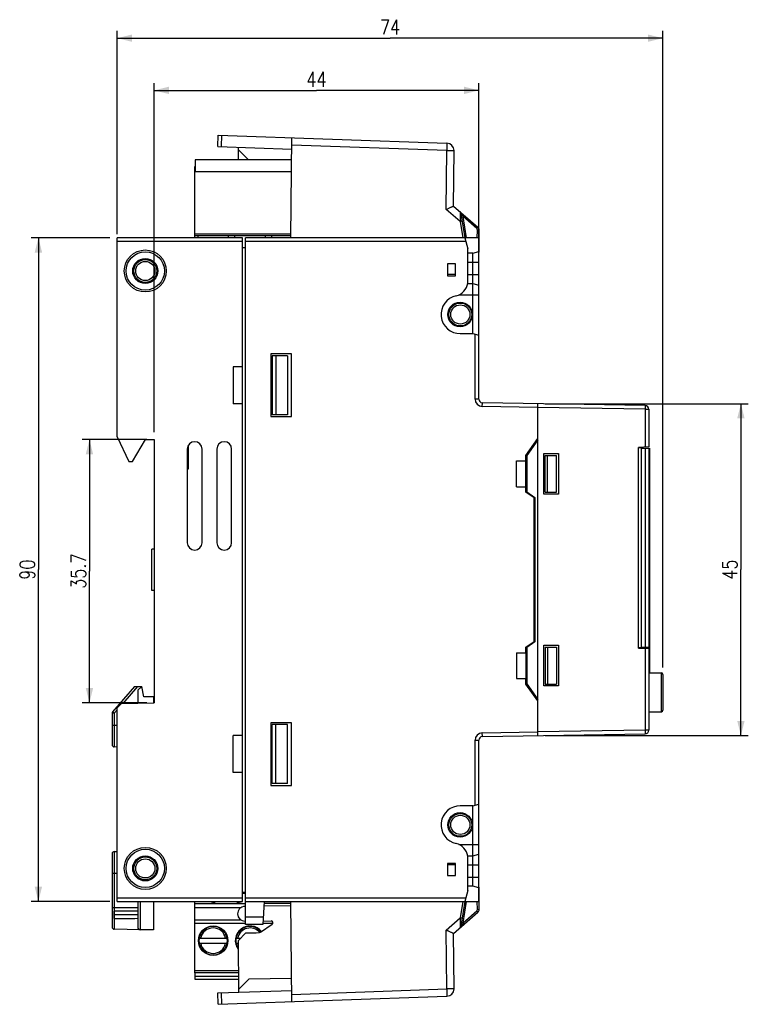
# Model space of a CAD drawing. Extents: x 84 to 360, y 36 to 169.
# Tile 4 of 4: x 261 to 360, y 36 to 169. Entities that reach past the tile are written whole.
import ezdxf

# ---------------------------------------------------------------- set-up
doc = ezdxf.new("R2010")
doc.units = 0
doc.header["$LTSCALE"] = 65.395
doc.layers.get('0').update_dxf_attribs({"linetype": 'CONTINUOUS'})
for name, color, linetype in [('02___PRT_ALL_AXES', 7, 'CONTINUOUS'), ('DESMOLDEO', 7, 'CONTINUOUS'), ('REDONDEOS', 7, 'CONTINUOUS')]:
    doc.layers.add(name, color=color, linetype=linetype)
doc.styles.get("Standard").update_dxf_attribs({"font": 'SIMPLEX.SHX', "width": 0.8})
doc.dimstyles.new('DIMSTYLE_1', dxfattribs={"dimtxt": 2, "dimasz": 2, "dimexe": 1, "dimexo": 1, "dimgap": 0.5, "dimtad": 1, "dimtxsty": 'STANDARD', "dimcen": 0.09, "dimazin": 3, "dimtp": 0.3, "dimtm": 0.3, "dimtfac": 1, "dimtofl": 0, "dimtmove": 0, "dimatfit": 3, "dimtolj": 1})
doc.dimstyles.new('DIMSTYLE_2', dxfattribs={"dimtxt": 2, "dimasz": 2, "dimexe": 1, "dimexo": 1, "dimgap": 0.5, "dimtad": 1, "dimdec": 0, "dimtxsty": 'STANDARD', "dimcen": 0.09, "dimazin": 3, "dimtp": 0.3, "dimtm": 0.3, "dimtfac": 1, "dimtdec": 0, "dimtofl": 0, "dimtmove": 0, "dimatfit": 3, "dimtolj": 1})

# ---------------------------------------------------------------- blocks, each defined once
blk = doc.blocks.new('_ARROW_FILLED')
at = {"color": 0, "linetype": 'BYBLOCK'}
blk.add_solid([(0, 0), (-1, 0.25), (-1, -0.25)], dxfattribs=at)
blk = doc.blocks.new('*D103')
at = {"color": 8}
for p, q in [((273.24, 139.6), (262.55, 139.6)), ((263.55, 139.6), (263.55, 94.6)), ((263.55, 49.6), (263.55, 94.6)), ((273.24, 49.6), (262.55, 49.6))]:
    blk.add_line(p, q, dxfattribs=at)
at = {"color": 8, "xscale": 2, "yscale": 2, "zscale": 2}
for p, rotation in [((263.55, 139.6), 90), ((263.55, 49.6), 270)]:
    blk.add_blockref('_ARROW_FILLED', p, dxfattribs=dict(at, rotation=rotation))
at = {"color": 8, "insert": (261.05, 94.6), "char_height": 2, "width": 3.2, "attachment_point": 2, "rotation": 90}
blk.add_mtext('90', dxfattribs=at)
blk = doc.blocks.new('*D104')
at = {"color": 8}
for p, q in [((278.24, 112.25), (269.47, 112.25)), ((270.47, 112.25), (270.47, 94.4)), ((270.47, 76.55), (270.47, 94.4)), ((278.24, 76.55), (269.47, 76.55))]:
    blk.add_line(p, q, dxfattribs=at)
at = {"color": 8, "xscale": 2, "yscale": 2, "zscale": 2}
for p, rotation in [((270.47, 112.25), 90), ((270.47, 76.55), 270)]:
    blk.add_blockref('_ARROW_FILLED', p, dxfattribs=dict(at, rotation=rotation))
at = {"color": 8, "insert": (267.97, 94.4), "char_height": 2, "width": 6.4, "attachment_point": 2, "rotation": 90}
blk.add_mtext('35.7', dxfattribs=at)
blk = doc.blocks.new('*D105')
at = {"color": 8}
for p, q in [((332.24, 117.1), (359.77, 117.1)), ((358.77, 117.1), (358.77, 94.6)), ((358.77, 72.1), (358.77, 94.6)), ((332.24, 72.1), (359.77, 72.1))]:
    blk.add_line(p, q, dxfattribs=at)
at = {"color": 8, "xscale": 2, "yscale": 2, "zscale": 2}
for p, rotation in [((358.77, 117.1), 90), ((358.77, 72.1), 270)]:
    blk.add_blockref('_ARROW_FILLED', p, dxfattribs=dict(at, rotation=rotation))
at = {"color": 8, "insert": (356.27, 94.6), "char_height": 2, "width": 3.2, "attachment_point": 2, "rotation": 90}
blk.add_mtext('45', dxfattribs=at)
blk = doc.blocks.new('*D106')
at = {"color": 8}
for p, q in [((279.24, 113.25), (279.24, 160.58)), ((323.24, 127.38), (323.24, 160.58)), ((279.24, 159.58), (301.24, 159.58)), ((323.24, 159.58), (301.24, 159.58))]:
    blk.add_line(p, q, dxfattribs=at)
at = {"color": 8, "xscale": 2, "yscale": 2, "zscale": 2, "rotation": 180}
blk.add_blockref('_ARROW_FILLED', (279.24, 159.58), dxfattribs=at)
at = {"color": 8, "xscale": 2, "yscale": 2, "zscale": 2}
blk.add_blockref('_ARROW_FILLED', (323.24, 159.58), dxfattribs=at)
at = {"color": 8, "insert": (301.24, 162.08), "char_height": 2, "width": 3.2, "attachment_point": 2}
blk.add_mtext('44', dxfattribs=at)
blk = doc.blocks.new('*D107')
at = {"color": 8}
for p, q in [((274.24, 140.1), (274.24, 167.66)), ((348.18, 81.35), (348.18, 167.66)), ((274.24, 166.66), (311.21, 166.66)), ((348.18, 166.66), (311.21, 166.66))]:
    blk.add_line(p, q, dxfattribs=at)
at = {"color": 8, "xscale": 2, "yscale": 2, "zscale": 2, "rotation": 180}
blk.add_blockref('_ARROW_FILLED', (274.24, 166.66), dxfattribs=at)
at = {"color": 8, "xscale": 2, "yscale": 2, "zscale": 2}
blk.add_blockref('_ARROW_FILLED', (348.18, 166.66), dxfattribs=at)
at = {"color": 8, "insert": (311.21, 169.16), "char_height": 2, "width": 3.2, "attachment_point": 2}
blk.add_mtext('74', dxfattribs=at)

msp = doc.modelspace()

# ---------------------------------------------------------------- linework, layer by layer
at = {"color": 7}
for p, q in [((287.886, 151.981), (287.9, 153.521)), ((287.9, 153.521), (318.918, 152.437)), ((288.386, 151.964), (288.4, 153.503)), ((297.779, 139.596), (297.897, 153.172)), ((287.886, 151.981), (297.884, 151.632)), ((290.671, 150.146), (290.686, 151.884)), ((290.683, 151.525), (292.026, 150.146)), ((318.909, 151.438), (297.888, 152.172)), ((318.839, 143.452), (318.909, 151.438)), ((318.909, 151.438), (319.883, 151.429)), ((319.817, 143.904), (319.883, 151.429)), ((284.786, 150.146), (284.786, 148.546)), ((297.871, 150.146), (284.786, 150.146)), ((284.736, 139.596), (284.736, 149.246)), ((284.736, 149.246), (284.786, 149.246)), ((284.786, 148.946), (284.736, 148.946)), ((297.857, 148.546), (284.736, 148.546)), ((320.727, 141.806), (318.839, 143.452)), ((319.817, 143.904), (323.118, 141.025)), ((320.789, 142.91), (321.343, 139.596)), ((320.834, 142.897), (320.923, 142.753)), ((320.727, 141.806), (321.096, 139.596)), ((320.923, 142.753), (321.104, 142.46)), ((321.584, 139.596), (321.104, 142.46)), ((322.966, 140.836), (321.104, 142.46)), ((323.043, 139.596), (323.052, 140.645)), ((323.052, 140.645), (323.289, 140.643)), ((323.236, 134.596), (323.289, 140.643)), ((274.236, 112.605), (274.236, 139.596)), ((291.236, 139.596), (274.236, 139.596)), ((291.236, 139.096), (274.236, 139.096)), ((284.736, 140.146), (297.784, 140.146)), ((297.781, 139.846), (284.736, 139.846)), ((285.196, 139.596), (285.196, 139.846)), ((289.276, 139.846), (289.276, 139.596)), ((290.196, 139.596), (290.196, 139.846)), ((291.236, 49.596), (291.236, 139.596)), ((291.636, 46.496), (291.636, 139.596)), ((323.28, 139.596), (291.636, 139.596)), ((321.468, 139.096), (291.636, 139.096)), ((294.276, 139.846), (294.276, 139.596)), ((295.196, 139.596), (295.196, 139.846)), ((321.334, 139.596), (321.736, 138.096)), ((323.236, 117.727), (323.236, 139.596)), ((291.236, 138.296), (291.636, 138.292)), ((321.736, 133.446), (321.736, 138.096)), ((322.436, 137.506), (321.736, 137.494)), ((322.436, 137.506), (323.236, 137.72)), ((322.436, 126.596), (322.436, 137.506)), ((321.736, 136.296), (323.236, 136.296)), ((318.986, 136.046), (318.986, 134.446)), ((320.086, 136.046), (318.986, 136.046)), ((320.086, 134.446), (320.086, 136.046)), ((320.086, 134.596), (318.986, 134.596)), ((318.986, 134.446), (320.086, 134.446)), ((321.736, 134.596), (323.236, 134.596)), ((321.73, 133.398), (322.436, 133.386)), ((322.436, 133.386), (323.236, 133.172)), ((320.527, 131.846), (323.236, 131.846)), ((320.736, 126.596), (322.432, 126.596)), ((322.432, 126.596), (323.236, 126.382)), ((322.736, 117.727), (322.736, 126.515)), ((295.036, 123.846), (295.036, 115.346)), ((297.836, 123.846), (295.036, 123.846)), ((295.236, 123.596), (295.236, 115.596)), ((297.316, 123.596), (295.236, 123.596)), ((295.736, 123.596), (295.736, 115.596)), ((297.316, 123.596), (297.316, 115.596)), ((297.836, 115.346), (297.836, 123.846)), ((289.936, 122.096), (289.936, 117.096)), ((291.236, 122.096), (289.936, 122.096)), ((323.236, 117.727), (322.736, 117.727)), ((291.236, 117.096), (289.936, 117.096)), ((323.719, 116.727), (323.727, 117.227)), ((331.236, 116.596), (323.719, 116.727)), ((345.795, 116.842), (323.727, 117.227)), ((331.236, 72.096), (331.236, 117.096)), ((345.795, 116.342), (331.236, 116.596)), ((345.795, 116.342), (346.286, 116.342)), ((345.795, 116.342), (345.795, 111.214)), ((346.286, 116.342), (346.286, 111.231)), ((295.036, 115.346), (297.836, 115.346)), ((297.316, 115.596), (295.236, 115.596)), ((274.236, 112.605), (275.802, 109.246)), ((276.302, 109.246), (278.046, 112.267)), ((278.046, 112.267), (279.236, 112.246)), ((279.236, 112.246), (279.236, 76.546)), ((329.636, 110.096), (331.236, 112.381)), ((331.236, 112.208), (329.736, 110.066)), ((283.736, 110.946), (283.736, 98.246)), ((283.836, 111.379), (283.836, 108.246)), ((285.736, 98.246), (285.736, 110.946)), ((287.736, 110.946), (287.736, 98.246)), ((289.736, 98.246), (289.736, 110.946)), ((346.286, 111.231), (344.886, 111.182)), ((344.886, 83.96), (344.886, 111.182)), ((344.886, 111.146), (345.286, 111.146)), ((345.286, 83.946), (345.286, 111.196)), ((345.286, 111.076), (346.286, 111.058)), ((345.795, 111.067), (345.795, 84.085)), ((346.286, 111.076), (346.386, 111.076)), ((346.286, 111.076), (346.286, 72.85)), ((346.386, 111.076), (346.386, 80.596)), ((329.636, 109.346), (329.636, 110.096)), ((329.736, 110.066), (329.736, 105.146)), ((332.036, 110.346), (334.036, 110.346)), ((332.036, 104.846), (332.036, 110.346)), ((332.236, 110.096), (333.769, 110.096)), ((332.236, 105.096), (332.236, 110.096)), ((332.536, 105.096), (332.536, 110.096)), ((333.769, 105.096), (333.769, 110.096)), ((334.036, 110.346), (334.036, 104.846)), ((275.802, 109.246), (276.302, 109.246)), ((283.836, 108.246), (283.736, 108.246)), ((328.336, 105.846), (328.336, 109.346)), ((328.336, 109.346), (329.636, 109.346)), ((329.633, 105.846), (329.633, 109.346)), ((328.336, 105.846), (329.636, 105.846)), ((329.636, 105.096), (329.636, 105.846)), ((330.736, 104.326), (329.636, 105.096)), ((329.736, 105.146), (330.836, 104.376)), ((330.736, 84.866), (330.736, 104.326)), ((330.836, 104.376), (330.836, 84.816)), ((334.036, 104.846), (332.036, 104.846)), ((332.236, 105.096), (333.769, 105.096)), ((278.936, 91.796), (278.936, 97.396)), ((279.236, 97.396), (278.936, 97.396)), ((279.236, 91.796), (278.936, 91.796)), ((329.636, 84.096), (330.736, 84.866)), ((330.836, 84.816), (329.736, 84.046)), ((332.036, 84.346), (334.036, 84.346)), ((332.036, 78.846), (332.036, 84.346)), ((334.036, 84.346), (334.036, 78.846)), ((328.336, 83.346), (329.636, 83.346)), ((328.336, 83.346), (328.336, 79.846)), ((329.633, 83.346), (329.633, 79.846)), ((329.636, 83.346), (329.636, 84.096)), ((329.736, 84.046), (329.736, 79.126)), ((332.236, 84.096), (333.769, 84.096)), ((332.236, 84.096), (332.236, 79.096)), ((332.536, 84.096), (332.536, 79.096)), ((333.769, 84.096), (333.769, 79.096)), ((345.286, 83.996), (344.886, 83.996)), ((344.886, 83.96), (346.286, 83.911)), ((345.286, 84.076), (346.286, 84.093)), ((345.795, 83.928), (345.795, 72.85)), ((346.286, 84.076), (346.386, 84.076)), ((346.386, 81.576), (346.286, 81.576)), ((347.985, 75.346), (347.985, 80.596)), ((348.185, 80.395), (348.185, 75.546)), ((328.336, 79.846), (329.636, 79.846)), ((329.636, 79.096), (329.636, 79.846)), ((331.236, 76.811), (329.636, 79.096)), ((329.736, 79.126), (331.236, 76.983)), ((334.036, 78.846), (332.036, 78.846)), ((332.236, 79.096), (333.769, 79.096)), ((274.836, 76.469), (274.236, 75.859)), ((274.836, 76.469), (279.236, 76.546)), ((274.236, 49.596), (274.236, 75.859)), ((297.836, 73.846), (295.036, 73.846)), ((295.036, 73.846), (295.036, 65.346)), ((297.316, 73.596), (295.236, 73.596)), ((295.236, 65.596), (295.236, 73.596)), ((295.736, 65.596), (295.736, 73.596)), ((297.316, 65.596), (297.316, 73.596)), ((297.836, 65.346), (297.836, 73.846)), ((289.936, 67.096), (289.936, 72.096)), ((291.236, 72.096), (289.936, 72.096)), ((323.719, 72.465), (331.236, 72.596)), ((323.727, 71.965), (323.719, 72.465)), ((323.727, 71.965), (345.795, 72.35)), ((345.795, 72.85), (331.236, 72.596)), ((346.286, 72.85), (345.795, 72.85)), ((322.736, 71.465), (323.236, 71.465)), ((322.736, 62.677), (322.736, 71.465)), ((323.236, 49.596), (323.236, 71.465)), ((291.236, 67.096), (289.936, 67.096)), ((297.316, 65.596), (295.236, 65.596)), ((295.036, 65.346), (297.836, 65.346)), ((322.432, 62.596), (323.236, 62.81)), ((322.432, 62.596), (320.736, 62.596)), ((322.436, 51.686), (322.436, 62.596)), ((320.527, 57.346), (323.236, 57.346)), ((320.086, 54.746), (318.986, 54.746)), ((318.986, 54.746), (318.986, 53.146)), ((320.086, 53.146), (320.086, 54.746)), ((321.73, 55.794), (322.436, 55.806)), ((321.736, 51.096), (321.736, 55.746)), ((322.436, 55.806), (323.236, 56.02)), ((320.086, 54.596), (318.986, 54.596)), ((321.736, 54.596), (323.236, 54.596)), ((323.289, 48.548), (323.236, 54.596)), ((318.986, 53.146), (320.086, 53.146)), ((321.736, 52.896), (323.236, 52.896)), ((291.236, 50.896), (291.636, 50.899)), ((321.736, 51.096), (321.334, 49.596)), ((322.436, 51.686), (321.736, 51.698)), ((323.236, 51.472), (322.436, 51.686)), ((274.236, 50.096), (291.236, 50.096)), ((274.236, 49.596), (291.236, 49.596)), ((284.736, 39.946), (284.736, 49.596)), ((291.636, 50.696), (291.236, 50.696)), ((291.636, 50.096), (321.468, 50.096)), ((291.636, 49.596), (321.334, 49.596)), ((294.136, 49.596), (293.974, 46.496)), ((297.897, 36.02), (297.779, 49.596)), ((321.096, 49.596), (320.727, 47.386)), ((321.343, 49.596), (320.789, 46.282)), ((321.104, 46.732), (321.584, 49.596)), ((321.341, 49.596), (323.28, 49.596)), ((323.052, 48.546), (323.043, 49.596)), ((277.036, 48.281), (273.836, 48.281)), ((273.836, 47.29), (273.836, 48.281)), ((284.736, 49.346), (291.636, 49.346)), ((290.951, 48.746), (284.736, 48.746)), ((291.636, 48.943), (291.529, 48.941)), ((297.784, 49.031), (294.104, 48.978)), ((297.781, 49.346), (294.123, 49.346)), ((319.817, 45.288), (323.118, 48.167)), ((321.104, 46.732), (322.966, 48.356)), ((323.052, 48.546), (323.289, 48.548)), ((277.036, 47.781), (273.836, 47.781)), ((284.736, 47.146), (290.937, 47.146)), ((291.552, 46.942), (291.636, 46.942)), ((294.026, 47.496), (291.636, 47.496)), ((293.998, 46.963), (295.107, 46.973)), ((318.839, 45.74), (320.727, 47.386)), ((321.104, 46.732), (320.921, 46.436)), ((291.636, 46.646), (284.736, 46.646)), ((285.394, 45.075), (286.457, 46.138)), ((286.459, 46.136), (285.396, 45.073)), ((289.076, 45.073), (288.013, 46.136)), ((288.015, 46.138), (289.078, 45.075)), ((290.394, 45.075), (291.457, 46.138)), ((291.459, 46.136), (290.396, 45.073)), ((293.974, 46.496), (291.636, 46.496)), ((293.676, 45.472), (293.013, 46.136)), ((293.015, 46.138), (293.679, 45.474)), ((293.644, 45.44), (295.248, 46.515)), ((295.346, 46.646), (293.981, 46.646)), ((318.909, 37.754), (318.839, 45.74)), ((320.921, 46.436), (320.834, 46.295)), ((285.343, 44.646), (289.129, 44.646)), ((290.343, 44.646), (290.973, 44.646)), ((291.656, 45.347), (290.625, 44.288)), ((290.625, 44.288), (290.686, 37.308)), ((319.883, 37.763), (319.817, 45.288)), ((285.343, 43.946), (289.129, 43.946)), ((286.457, 42.454), (285.394, 43.517)), ((285.396, 43.519), (286.459, 42.456)), ((288.013, 42.456), (289.076, 43.519)), ((289.078, 43.517), (288.015, 42.454)), ((290.343, 43.946), (290.628, 43.946)), ((290.634, 43.277), (290.394, 43.517)), ((290.396, 43.519), (290.634, 43.282)), ((284.736, 40.246), (290.66, 40.246)), ((290.663, 39.946), (284.736, 39.946)), ((284.786, 39.046), (284.786, 39.946)), ((290.667, 39.446), (284.786, 39.446)), ((290.671, 39.046), (284.786, 39.046)), ((292.07, 39.091), (290.683, 37.666)), ((297.87, 39.192), (292.07, 39.091)), ((287.886, 37.21), (297.884, 37.56)), ((297.888, 37.02), (318.909, 37.754)), ((319.883, 37.763), (318.909, 37.754)), ((287.9, 35.671), (287.886, 37.21)), ((287.9, 35.671), (318.918, 36.754)), ((288.4, 35.689), (288.386, 37.228))]:
    msp.add_line(p, q, dxfattribs=at)
for centre, radius in [((278.036, 135.096), 2.85), ((278.036, 135.096), 2.6), ((278.036, 135.096), 1.7), ((278.036, 135.096), 1.55), ((320.736, 129.196), 1.55), ((320.736, 129.196), 1.3), ((320.736, 59.996), 1.55), ((320.736, 59.996), 1.3), ((278.036, 54.096), 2.85), ((278.036, 54.096), 2.6), ((278.036, 54.096), 1.7), ((278.036, 54.096), 1.55), ((287.236, 44.296), 2)]:
    msp.add_circle(centre, radius, dxfattribs=at)
for centre, radius, start, end in [((318.883, 151.438), 1, 359.5, 88), ((322.802, 140.648), 0.25, 359.49511, 48.90359), ((322.789, 140.648), 0.5, 359.5, 48.89871), ((319.751, 133.689), 2, 282.27326, 353.01351), ((320.736, 129.196), 2.6, 102.43809, 270), ((323.736, 117.727), 1, 180, 269), ((323.736, 117.727), 0.5, 180, 269), ((345.786, 116.342), 0.5, 0, 89), ((284.736, 110.946), 1, 0, 180), ((288.736, 110.946), 1, 0, 180), ((284.736, 98.246), 1, 180, 360), ((288.736, 98.246), 1, 180, 360), ((347.985, 80.396), 0.2, 0, 90), ((347.985, 75.546), 0.2, 270, 360), ((323.736, 71.465), 1, 91, 180), ((345.786, 72.85), 0.5, 271, 360), ((323.736, 71.465), 0.5, 91, 180), ((320.736, 59.996), 2.6, 90, 257.63357), ((319.751, 55.503), 2, 6.98649, 77.63357), ((286.736, 50.846), 1.5, 270, 303.53041), ((291.236, 50.846), 1.5, 236.47361, 270), ((291.543, 47.941), 1, 90.82125, 270.5), ((322.802, 48.544), 0.25, 311.10129, 0.50001), ((322.789, 48.544), 0.5, 311.10129, 0.5), ((295.109, 46.723), 0.25, 303.83566, 90.49726), ((287.236, 44.296), 1.725, 11.70651, 168.29349), ((287.236, 44.296), 1.925, 60.95011, 119.0499), ((292.236, 44.296), 2, 38.59399, 216.77756), ((292.236, 44.296), 1.725, 39.95244, 168.29349), ((292.236, 44.296), 1.925, 60.95011, 119.0499), ((289.674, 153.279), 107.95, 271.05245, 272.03876), ((287.236, 44.296), 1.925, 151.00402, 208.99598), ((287.236, 44.296), 1.925, 331.00402, 28.99598), ((292.236, 44.296), 1.925, 151.00402, 208.99598), ((287.236, 44.296), 1.725, 191.70651, 348.29349), ((292.236, 44.296), 1.725, 191.70651, 201.35015), ((287.236, 44.296), 1.925, 240.9501, 299.04989), ((318.883, 37.754), 1, 272, 0.5)]:
    msp.add_arc(centre, radius, start, end, dxfattribs=at)
for centre in [(320.707, 129.196), (320.707, 59.996)]:
    msp.add_ellipse(centre, major_axis=(1.67, 0), ratio=0.9998476, dxfattribs=at)
for points, knots in [([(318.918, 152.437), (318.92, 152.437), (318.921, 152.428), (318.923, 152.416), (318.924, 152.391), (318.925, 152.358), (318.926, 152.316), (318.927, 152.244), (318.926, 152.135), (318.924, 151.986), (318.92, 151.815), (318.915, 151.63), (318.911, 151.503), (318.909, 151.438)], [0, 0, 0, 0, 0.005456, 0.0200527, 0.0439873, 0.0770973, 0.1190488, 0.1694763, 0.2937208, 0.4450964, 0.6177337, 0.8051913, 1, 1, 1, 1]), ([(318.839, 143.452), (318.901, 143.48), (319.021, 143.534), (319.197, 143.614), (319.361, 143.689), (319.508, 143.756), (319.617, 143.806), (319.69, 143.841), (319.734, 143.861), (319.768, 143.878), (319.795, 143.89), (319.807, 143.899), (319.817, 143.902), (319.817, 143.904)], [0, 0, 0, 0, 0.187123, 0.3683421, 0.5377784, 0.6897258, 0.8178884, 0.8710558, 0.9159048, 0.9517645, 0.9780062, 0.9941611, 1, 1, 1, 1]), ([(320.793, 143.052), (320.78, 143.064), (320.761, 143.08), (320.735, 143.093), (320.72, 143.097), (320.707, 143.093), (320.699, 143.08), (320.696, 143.063), (320.696, 143.05), (320.696, 143.043)], [0, 0, 0, 0, 0.3558423, 0.4848976, 0.5809226, 0.6575702, 0.7424471, 0.8554808, 1, 1, 1, 1]), ([(320.696, 143.043), (320.72, 143.028), (320.762, 142.99), (320.784, 142.937), (320.789, 142.91)], [0, 0, 0, 0, 0.51208, 1, 1, 1, 1]), ([(320.696, 143.043), (320.699, 142.966), (320.709, 142.554), (320.719, 142.142), (320.727, 141.806)], [0, 0, 0, 0, 0.1855896, 1, 1, 1, 1]), ([(320.789, 142.91), (320.788, 142.916), (320.786, 142.927), (320.786, 142.938), (320.786, 142.951), (320.797, 142.949), (320.804, 142.94), (320.818, 142.923), (320.827, 142.908), (320.834, 142.897)], [0, 0, 0, 0, 0.1528804, 0.2780741, 0.3556841, 0.4114505, 0.518028, 0.6614159, 1, 1, 1, 1]), ([(320.835, 142.977), (320.833, 142.985), (320.826, 143.013), (320.809, 143.038), (320.793, 143.052)], [0, 0, 0, 0, 0.2639458, 1, 1, 1, 1]), ([(320.834, 142.897), (320.835, 142.904), (320.839, 142.93), (320.839, 142.958), (320.835, 142.977)], [0, 0, 0, 0, 0.2636838, 1, 1, 1, 1]), ([(320.967, 141.847), (320.967, 141.846), (320.961, 141.847), (320.956, 141.845), (320.943, 141.843), (320.924, 141.839), (320.895, 141.834), (320.859, 141.828), (320.802, 141.819), (320.757, 141.811), (320.727, 141.806)], [0, 0, 0, 0, 0.0191584, 0.0428228, 0.0756476, 0.1676202, 0.2913705, 0.4424637, 0.6154021, 1, 1, 1, 1]), ([(321.104, 142.46), (321.125, 142.484), (321.154, 142.518), (321.191, 142.562), (321.214, 142.59), (321.231, 142.612), (321.246, 142.631), (321.251, 142.641), (321.257, 142.648), (321.256, 142.649)], [0, 0, 0, 0, 0.3842298, 0.5567607, 0.7074321, 0.8308477, 0.9226819, 0.9794104, 1, 1, 1, 1]), ([(322.966, 140.836), (322.987, 140.859), (323.016, 140.894), (323.052, 140.937), (323.075, 140.965), (323.093, 140.988), (323.108, 141.007), (323.113, 141.016), (323.119, 141.023), (323.118, 141.025)], [0, 0, 0, 0, 0.3842298, 0.5567607, 0.7074321, 0.8308477, 0.9226819, 0.9794104, 1, 1, 1, 1]), ([(345.795, 116.842), (345.795, 116.842), (345.795, 116.841), (345.796, 116.839), (345.796, 116.836), (345.796, 116.832), (345.797, 116.826), (345.797, 116.817), (345.798, 116.802), (345.798, 116.781), (345.798, 116.756), (345.798, 116.727), (345.798, 116.694), (345.798, 116.658), (345.798, 116.604), (345.798, 116.531), (345.796, 116.438), (345.795, 116.374), (345.795, 116.342)], [0, 0, 0, 0, 0.0014812, 0.0052003, 0.0112706, 0.0196953, 0.0304634, 0.0435593, 0.0766432, 0.1186069, 0.1690268, 0.2274683, 0.2933579, 0.3660161, 0.4447586, 0.6175042, 0.8051891, 1, 1, 1, 1]), ([(345.795, 72.85), (345.795, 72.818), (345.796, 72.754), (345.798, 72.661), (345.798, 72.588), (345.798, 72.534), (345.798, 72.498), (345.798, 72.465), (345.798, 72.436), (345.798, 72.411), (345.798, 72.39), (345.797, 72.375), (345.797, 72.365), (345.796, 72.36), (345.796, 72.356), (345.796, 72.353), (345.795, 72.351), (345.795, 72.35), (345.795, 72.35)], [0, 0, 0, 0, 0.1948149, 0.3825091, 0.555259, 0.6340037, 0.7066634, 0.772555, 0.8309992, 0.8814157, 0.9233728, 0.9564531, 0.9695473, 0.9803128, 0.9887347, 0.9948023, 0.9985195, 1, 1, 1, 1]), ([(322.966, 48.356), (322.987, 48.332), (323.016, 48.298), (323.052, 48.255), (323.075, 48.226), (323.093, 48.204), (323.108, 48.185), (323.113, 48.176), (323.119, 48.168), (323.118, 48.167)], [0, 0, 0, 0, 0.3842298, 0.5567606, 0.7074321, 0.8308476, 0.9226819, 0.9794104, 1, 1, 1, 1]), ([(320.727, 47.386), (320.724, 47.266), (320.714, 46.854), (320.705, 46.442), (320.696, 46.149)], [0, 0, 0, 0, 0.2901219, 1, 1, 1, 1]), ([(320.967, 47.345), (320.967, 47.346), (320.961, 47.345), (320.956, 47.347), (320.943, 47.349), (320.924, 47.353), (320.895, 47.357), (320.859, 47.364), (320.802, 47.373), (320.757, 47.381), (320.727, 47.386)], [0, 0, 0, 0, 0.0191585, 0.0428229, 0.0756477, 0.1676204, 0.2913708, 0.442464, 0.6154023, 1, 1, 1, 1]), ([(321.256, 46.543), (321.257, 46.544), (321.251, 46.551), (321.246, 46.561), (321.231, 46.579), (321.214, 46.602), (321.191, 46.63), (321.154, 46.674), (321.125, 46.708), (321.104, 46.732)], [0, 0, 0, 0, 0.0205896, 0.0773181, 0.1691523, 0.2925678, 0.4432392, 0.6157701, 1, 1, 1, 1]), ([(318.839, 45.74), (318.901, 45.712), (319.021, 45.658), (319.197, 45.578), (319.361, 45.503), (319.508, 45.436), (319.617, 45.386), (319.69, 45.351), (319.734, 45.331), (319.768, 45.314), (319.795, 45.302), (319.807, 45.293), (319.817, 45.29), (319.817, 45.288)], [0, 0, 0, 0, 0.187123, 0.3683421, 0.5377784, 0.6897258, 0.8178884, 0.8710558, 0.9159048, 0.9517645, 0.9780062, 0.9941611, 1, 1, 1, 1]), ([(320.789, 46.282), (320.784, 46.255), (320.762, 46.202), (320.72, 46.164), (320.696, 46.149)], [0, 0, 0, 0, 0.4879144, 1, 1, 1, 1]), ([(320.696, 46.149), (320.696, 46.142), (320.696, 46.129), (320.699, 46.112), (320.707, 46.099), (320.72, 46.095), (320.735, 46.098), (320.761, 46.112), (320.78, 46.128), (320.793, 46.14)], [0, 0, 0, 0, 0.1446286, 0.2575405, 0.3423298, 0.4189562, 0.5147913, 0.643656, 1, 1, 1, 1]), ([(320.834, 46.295), (320.827, 46.284), (320.818, 46.269), (320.804, 46.252), (320.797, 46.243), (320.787, 46.241), (320.786, 46.253), (320.786, 46.265), (320.788, 46.276), (320.789, 46.282)], [0, 0, 0, 0, 0.3376127, 0.4821682, 0.5878377, 0.6442605, 0.7219753, 0.8473606, 1, 1, 1, 1]), ([(320.835, 46.215), (320.833, 46.207), (320.826, 46.179), (320.809, 46.154), (320.793, 46.14)], [0, 0, 0, 0, 0.263941, 1, 1, 1, 1]), ([(320.834, 46.295), (320.835, 46.288), (320.839, 46.261), (320.839, 46.234), (320.835, 46.215)], [0, 0, 0, 0, 0.2636859, 1, 1, 1, 1]), ([(318.909, 37.754), (318.911, 37.689), (318.915, 37.562), (318.92, 37.377), (318.924, 37.206), (318.926, 37.057), (318.927, 36.948), (318.926, 36.876), (318.925, 36.834), (318.924, 36.801), (318.923, 36.776), (318.921, 36.764), (318.92, 36.754), (318.918, 36.754)], [0, 0, 0, 0, 0.1948106, 0.3822731, 0.5549122, 0.7062876, 0.8305321, 0.8809597, 0.9229093, 0.956017, 0.9799505, 0.9945451, 1, 1, 1, 1])]:
    msp.add_open_spline(points, degree=3, knots=knots, dxfattribs=at)
for points in [[(273.836, 47.29), (274.903, 47.304), (275.969, 47.317), (277.036, 47.33)], [(293.644, 45.44), (293.606, 45.414), (293.56, 45.399), (293.514, 45.397)]]:
    msp.add_open_spline(points, degree=3, dxfattribs=at)
at = {"layer": '02___PRT_ALL_AXES', "color": 7}
for p, q in [((346.286, 80.596), (347.985, 80.596)), ((346.286, 75.346), (347.985, 75.346))]:
    msp.add_line(p, q, dxfattribs=at)
for centre in [(278.036, 135.096), (278.036, 54.096)]:
    msp.add_circle(centre, 1.3, dxfattribs=at)
at = {"layer": 'DESMOLDEO', "color": 7}
for p, q in [((277.589, 78.746), (277.036, 78.282)), ((277.036, 78.282), (277.036, 76.507)), ((277.836, 77.346), (277.589, 78.746)), ((279.136, 77.346), (277.836, 77.346)), ((279.136, 77.346), (279.136, 76.544)), ((274.236, 70.553), (273.831, 70.56)), ((273.831, 56.375), (274.236, 56.382)), ((279.136, 49.596), (279.136, 45.746)), ((277.331, 45.777), (273.831, 45.839))]:
    msp.add_line(p, q, dxfattribs=at)
at = {"layer": 'REDONDEOS', "color": 7}
for p, q in [((276.589, 78.746), (273.61, 75.338)), ((276.982, 78.746), (274.994, 76.472)), ((276.589, 78.746), (277.589, 78.746)), ((273.536, 75.141), (273.536, 70.86)), ((273.831, 75.141), (273.536, 75.141)), ((274.236, 75.604), (273.831, 75.141)), ((273.831, 75.141), (273.831, 70.56)), ((274.236, 73.468), (273.536, 73.468)), ((273.536, 56.075), (273.536, 46.139)), ((273.831, 56.375), (273.831, 45.839)), ((273.536, 53.468), (274.236, 53.468)), ((277.036, 49.596), (277.036, 46.091)), ((277.331, 49.596), (277.331, 45.777)), ((277.036, 48.746), (273.536, 48.746)), ((279.136, 45.746), (277.331, 45.777))]:
    msp.add_line(p, q, dxfattribs=at)
for centre, start, end in [((273.836, 75.141), 138.83944, 180), ((273.836, 70.86), 180, 269), ((273.836, 56.075), 91, 180), ((273.836, 46.139), 180, 269), ((277.336, 46.077), 203.82156, 269)]:
    msp.add_arc(centre, 0.3, start, end, dxfattribs=at)
for points, knots in [([(273.61, 75.338), (273.61, 75.338), (273.612, 75.336), (273.614, 75.333), (273.62, 75.329), (273.627, 75.322), (273.636, 75.314), (273.652, 75.299), (273.676, 75.278), (273.709, 75.248), (273.747, 75.215), (273.788, 75.178), (273.816, 75.154), (273.831, 75.141)], [0, 0, 0, 0, 0.0050047, 0.0195094, 0.0433255, 0.0762073, 0.1179029, 0.1681386, 0.2921562, 0.4434559, 0.6169101, 0.8052832, 1, 1, 1, 1]), ([(277.036, 46.086), (277.036, 46.074), (277.038, 46.03), (277.049, 45.986), (277.062, 45.956)], [0, 0, 0, 0, 0.2689437, 1, 1, 1, 1])]:
    msp.add_open_spline(points, degree=3, knots=knots, dxfattribs=at)

# ---------------------------------------------------------------- dimensions: what is measured, and where the dimension line sits
at = {"color": 8}
for base, p1, p2, dimstyle, picture, middle in [((348.181, 166.664), (274.236, 139.096), (348.181, 80.355), 'DIMSTYLE_2', '*D107', (311.258, 166.664)), ((323.236, 159.575), (279.236, 112.246), (323.236, 126.382), 'DIMSTYLE_1', '*D106', (301.286, 159.575))]:
    dim = msp.add_linear_dim(base=base, p1=p1, p2=p2, dimstyle=dimstyle, dxfattribs=at)
    dim.commit()
    dim.dimension.update_dxf_attribs({"geometry": picture, "text_midpoint": middle, "dimtype": 160})
for base, p1, p2, picture, middle in [((263.551, 49.596), (274.236, 139.596), (274.236, 49.596), '*D103', (263.551, 94.596)), ((358.771, 72.096), (331.236, 117.096), (331.236, 72.096), '*D105', (358.771, 94.646)), ((270.473, 76.546), (279.236, 112.246), (279.236, 76.546), '*D104', (270.473, 94.396))]:
    dim = msp.add_linear_dim(base=base, p1=p1, p2=p2, angle=270, dimstyle='DIMSTYLE_1', dxfattribs=at)
    dim.commit()
    dim.dimension.update_dxf_attribs({"geometry": picture, "text_midpoint": middle, "dimtype": 160})

doc.saveas('drawing.dxf')
